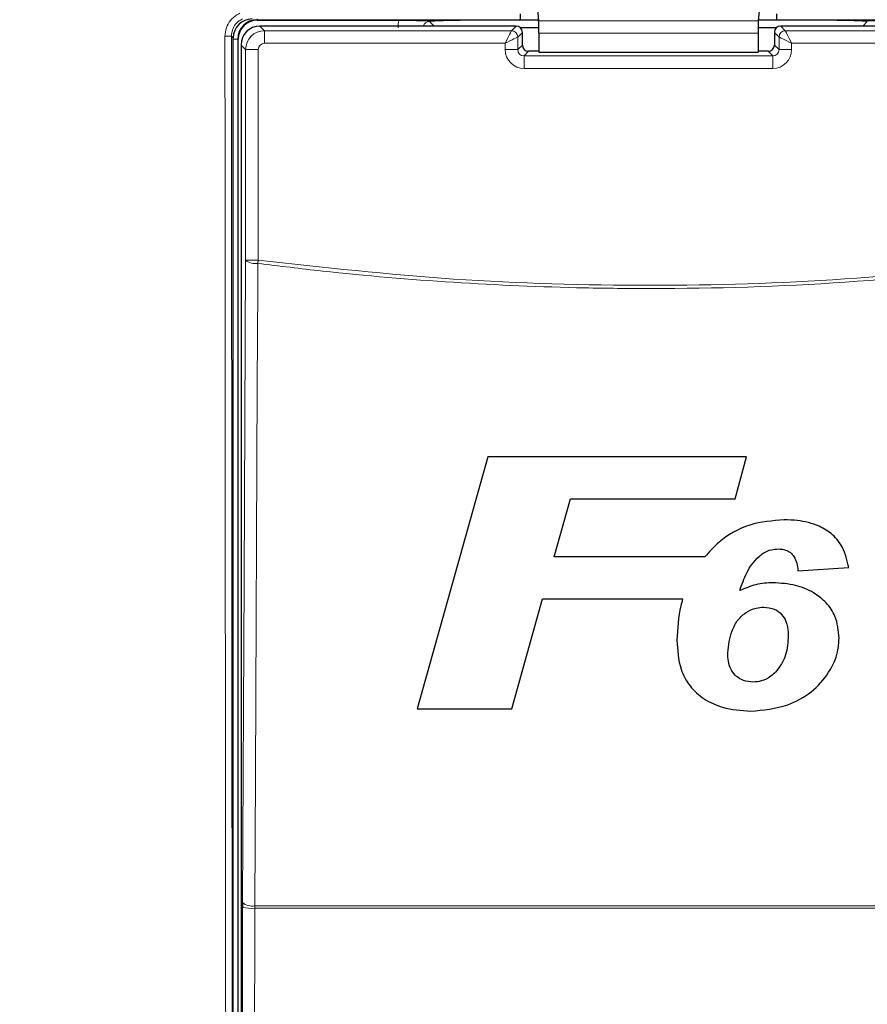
# Paper-space layout 'Blatt3' of a CAD drawing. Header units: millimetres. Extents: x 5 to 418, y 2 to 292.
# Tile 11 of 39: x 117 to 151, y 146 to 185. Entities that reach past the tile are written whole.
import ezdxf

# ---------------------------------------------------------------- set-up
doc = ezdxf.new("R2010")
doc.units = ezdxf.units.MM
doc.layers.add('SLD-0', color=7, linetype='Continuous')
doc.styles.add('SLDTEXTSTYLE0', font='TXT', dxfattribs={"width": 0.605})
doc.dimstyles.new('SLDDIMSTYLE0', dxfattribs={"dimtxt": 3.5, "dimasz": 3.302, "dimexe": 0, "dimexo": 0.0625, "dimgap": 0.875, "dimtad": 1, "dimlfac": 2, "dimrnd": 1e-09, "dimzin": 12, "dimdsep": 46, "dimtxsty": 'SLDTEXTSTYLE0', "dimsah": 1, "dimcen": 0.09, "dimadec": 0, "dimazin": 3, "dimtfac": 1, "dimtofl": 0, "dimtmove": 0, "dimatfit": 3, "dimfxl": 1, "dimfrac": 2, "dimtolj": 1, "dimtzin": 12, "dimarcsym": 0})

# ---------------------------------------------------------------- blocks, each defined once
blk = doc.blocks.new('_D_8')
at = {"layer": 'SLD-0'}
for p, q in [((139.387, 239.197), (94.753, 239.197)), ((95.753, 101.697), (95.753, 239.197)), ((139.392, 101.697), (94.753, 101.697))]:
    blk.add_line(p, q, dxfattribs=at)
for points in [[(95.753, 239.197), (95.245, 235.895), (96.261, 235.895)], [(95.753, 101.697), (96.261, 104.999), (95.245, 104.999)]]:
    blk.add_solid(points, dxfattribs=at)
at = {"layer": 'SLD-0', "insert": (91.241, 166.436), "char_height": 3.5, "attachment_point": 1, "rotation": 90, "style": 'SLDTEXTSTYLE0'}
blk.add_mtext('275', dxfattribs=at)

psp = doc.layouts.new('Blatt3')

# ---------------------------------------------------------------- linework, layer by layer
at = {"color": 7, "linetype": 'Continuous', "lineweight": 25}
for p, q in [((137.94, 185.3623), (138.0134, 184.5996)), ((146.8132, 185.3623), (146.7397, 184.5996)), ((126.8266, 184.6218), (132.464, 184.6218)), ((137.2762, 184.6218), (134.893, 184.6218)), ((137.2762, 184.6218), (137.2543, 184.6437)), ((137.2762, 184.8746), (137.2762, 184.6218)), ((138.0113, 184.6218), (137.2762, 184.6218)), ((147.4769, 184.6218), (146.7419, 184.6218)), ((147.4769, 184.6218), (147.4769, 184.8746)), ((147.4988, 184.6437), (147.4769, 184.6218)), ((149.8601, 184.6218), (147.4769, 184.6218)), ((137.1177, 184.388), (126.9353, 184.388)), ((138.0198, 184.3205), (137.2885, 184.3205)), ((147.4647, 184.3205), (146.7334, 184.3205)), ((157.8178, 184.388), (147.6354, 184.388)), ((125.8766, 127.4236), (125.8766, 183.922)), ((126.0766, 127.4218), (126.0766, 183.8718)), ((137.3677, 183.6379), (137.3677, 184.138)), ((138.0206, 184.1077), (138.0206, 183.3532)), ((146.7326, 184.1077), (146.7326, 183.3532)), ((147.3855, 184.138), (147.3855, 183.6379)), ((126.1855, 183.6381), (126.1855, 127.6556)), ((138.0206, 183.388), (137.6177, 183.388)), ((138.0206, 183.3532), (146.7326, 183.3532)), ((147.1355, 183.388), (146.7326, 183.388)), ((135.9987, 167.2752), (133.1923, 157.2752)), ((146.2692, 167.2752), (135.9987, 167.2752)), ((145.8285, 165.6085), (146.2692, 167.2752)), ((138.633, 163.3008), (139.282, 165.6085)), ((139.282, 165.6085), (145.8285, 165.6085)), ((144.6142, 163.3008), (138.633, 163.3008)), ((148.3202, 162.756), (150.3395, 162.8777)), ((136.9443, 157.2752), (138.1662, 161.6342)), ((138.1662, 161.6342), (143.7378, 161.6342)), ((133.1923, 157.2752), (136.9443, 157.2752)), ((126.2492, 149.5746), (126.2487, 149.378))]:
    psp.add_line(p, q, dxfattribs=at)
at = {"color": 7, "linetype": 'Continuous', "lineweight": 18}
for p, q in [((126.8266, 184.6437), (126.8266, 184.6718)), ((137.2543, 184.6437), (126.8266, 184.6437)), ((126.8266, 184.6437), (126.8266, 184.6218)), ((157.9266, 184.6437), (147.4988, 184.6437)), ((126.9353, 184.388), (127.1186, 184.2047)), ((133.6759, 184.5722), (133.8601, 184.388)), ((136.9345, 184.2047), (137.1177, 184.388)), ((146.7397, 184.5996), (138.0134, 184.5996)), ((147.6354, 184.388), (147.8187, 184.2047)), ((150.893, 184.388), (151.0773, 184.5722)), ((125.8766, 183.922), (125.8064, 183.9922)), ((126.0547, 183.8718), (125.8766, 183.8718)), ((126.0547, 183.8718), (126.0547, 127.4218)), ((126.0547, 183.8718), (126.0766, 183.8718)), ((127.1186, 183.7048), (127.1186, 184.2047)), ((127.1186, 184.2047), (136.9345, 184.2047)), ((137.3677, 184.138), (137.1844, 183.9547)), ((137.1844, 183.9547), (137.1844, 183.4546)), ((146.7326, 184.1077), (138.0206, 184.1077)), ((147.5687, 183.9547), (147.3855, 184.138)), ((147.5687, 183.4546), (147.5687, 183.9547)), ((147.8187, 184.2047), (157.6345, 184.2047)), ((126.3687, 183.4548), (126.1855, 183.6381)), ((126.8687, 183.4548), (126.3687, 183.4548)), ((126.3687, 175.0923), (126.3687, 183.4548)), ((126.8687, 183.4548), (126.8687, 175.0923)), ((136.6845, 183.7048), (127.1186, 183.7048)), ((136.6845, 183.4546), (136.6845, 183.7048)), ((136.6845, 183.4546), (137.1844, 183.4546)), ((137.1844, 183.4546), (137.3677, 183.6379)), ((147.3855, 183.6379), (147.5687, 183.4546)), ((148.0687, 183.4546), (147.5687, 183.4546)), ((148.0687, 183.7048), (148.0687, 183.4546)), ((157.6345, 183.7048), (148.0687, 183.7048)), ((137.6177, 183.388), (137.4344, 183.2047)), ((137.4344, 182.7048), (137.4344, 183.2047)), ((137.4344, 183.2047), (147.3188, 183.2047)), ((147.3188, 183.2047), (147.1355, 183.388)), ((147.3188, 182.7048), (147.3188, 183.2047)), ((147.3188, 182.7048), (137.4344, 182.7048)), ((126.3687, 175.0923), (126.8687, 175.0923)), ((126.731, 149.3469), (126.7321, 149.4452)), ((126.7321, 149.4452), (158.021, 149.4452)), ((126.225, 127.6952), (126.2487, 149.378)), ((158.0222, 149.3469), (126.731, 149.3469))]:
    psp.add_line(p, q, dxfattribs=at)
at = {"color": 7, "linetype": 'Continuous', "lineweight": 18, "flags": 128}
for points in [[(136.6845, 183.7048), (136.7327, 183.8012), (136.7792, 183.8941), (136.822, 183.9798), (136.8597, 184.0552), (136.8908, 184.1174), (136.9142, 184.1642), (136.9289, 184.1936), (136.9345, 184.2047)], [(136.6845, 183.7048), (136.781, 183.753), (136.8738, 183.7994), (136.9596, 183.8423), (137.035, 183.88), (137.0972, 183.9111), (137.1439, 183.9345), (137.1733, 183.9492), (137.1844, 183.9547)], [(147.5687, 183.9547), (147.5798, 183.9492), (147.6093, 183.9345), (147.656, 183.9111), (147.7182, 183.88), (147.7936, 183.8423), (147.8793, 183.7994), (147.9722, 183.753), (148.0687, 183.7048)], [(147.8187, 184.2047), (147.8242, 184.1936), (147.839, 184.1642), (147.8623, 184.1174), (147.8934, 184.0552), (147.9311, 183.9798), (147.974, 183.8941), (148.0204, 183.8012), (148.0687, 183.7048)], [(126.2492, 149.5746), (126.3091, 162.3663), (126.3687, 175.0923)], [(126.852, 174.9629), (126.8475, 173.997), (126.8293, 170.1337), (126.7567, 154.6803), (126.7321, 149.4452)], [(126.852, 174.9629), (126.854, 174.9787), (126.8561, 174.9947), (126.8582, 175.0108), (126.8603, 175.027), (126.8624, 175.0433), (126.8645, 175.0596), (126.8666, 175.0759), (126.8687, 175.0923)], [(126.731, 149.3469), (126.7299, 148.3489), (126.7255, 144.3566), (126.7073, 127.6641)]]:
    psp.add_lwpolyline(points, dxfattribs=at)
at = {"color": 7, "linetype": 'Continuous', "lineweight": 25}
for centre, radius, start, end in [((126.8266, 183.8718), 0.7719, 90, 180), ((126.8266, 183.8718), 0.75, 90, 180), ((137.1176, 184.1379), 0.2501, 0.01971, 89.97912), ((147.6355, 184.1379), 0.2501, 90.02088, 179.98029)]:
    psp.add_arc(centre, radius, start, end, dxfattribs=at)
at = {"color": 7, "linetype": 'Continuous', "lineweight": 18}
for centre, radius, start, end in [((125.6113, 186.3853), 2.4011, 268.48732, 274.66002), ((136.9344, 183.9546), 0.25, 0.01991, 89.98073), ((147.8188, 183.9546), 0.25, 90.01927, 179.98009), ((126.7482, 175.5423), 0.5887, 229.8624, 280.15599), ((126.6285, 150.0242), 0.5882, 229.84936, 280.146), ((126.6189, 151.3617), 2.0179, 259.42831, 273.18445)]:
    psp.add_arc(centre, radius, start, end, dxfattribs=at)
at = {"color": 7, "linetype": 'Continuous', "lineweight": 25}
for centre, major_axis, ratio, start_param, end_param in [((126.6267, 183.9217), (-0.5305, 0.5305), 0.9996955, 5.4979394, 7.0684312), ((126.9354, 183.638), (0.5303, 0.5303), 0.9998985, 0.7855505, 2.3560422), ((138.0119, 184.1077), (0, 0.5), 0.0174551, 4.712389, 6.103873), ((146.7413, 184.1077), (0, 0.5), 0.0174551, 0.1793123, 1.5707963), ((137.6179, 183.6382), (0.177, 0.177), 0.9984793, 2.3563468, 3.9268385), ((147.1353, 183.6382), (0.177, -0.177), 0.9984793, 5.4979394, 7.0684312)]:
    psp.add_ellipse(centre, major_axis=major_axis, ratio=ratio, start_param=start_param, end_param=end_param, dxfattribs=at)
at = {"color": 7, "linetype": 'Continuous', "lineweight": 18}
for centre, major_axis, ratio, start_param, end_param in [((133.6793, 184.3191), (0.8863, -0.8863), 0.9972647, 3.684069, 3.9256213), ((133.6793, 184.3191), (0.1811, -0.1811), 0.9759379, 2.357564, 3.6635835), ((127.1187, 183.4547), (0.5303, 0.5303), 0.9998985, 0.7855505, 2.3560422), ((127.1187, 183.4547), (-0.1768, 0.1768), 0.9996955, 5.4979394, 7.0684312), ((137.4346, 183.4549), (-0.5305, -0.5305), 0.9996955, 5.4979394, 7.0684312), ((137.4346, 183.4549), (0.177, 0.177), 0.9984793, 2.3563468, 3.9268385), ((147.3185, 183.4549), (0.5305, -0.5305), 0.9996955, 5.4979394, 7.0684312), ((147.3185, 183.4549), (0.177, -0.177), 0.9984793, 5.4979394, 7.0684312)]:
    psp.add_ellipse(centre, major_axis=major_axis, ratio=ratio, start_param=start_param, end_param=end_param, dxfattribs=at)
for points, knots in [([(125.5479, 183.9851), (125.5589, 184.0978), (125.581, 184.3233), (125.7539, 184.6221), (125.9556, 184.8066), (126.0951, 184.8768), (126.1343, 184.8966)], [0, 0, 0, 0, 0.29491385, 0.58984377, 0.8848034, 1, 1, 1, 1]), ([(126.2457, 184.6759), (126.2163, 184.6611), (126.1118, 184.6084), (125.9606, 184.47), (125.8311, 184.2458), (125.8146, 184.0767), (125.8064, 183.9922)], [0, 0, 0, 0, 0.11514445, 0.4100517, 0.70502214, 1, 1, 1, 1]), ([(125.5941, 127.287), (125.5939, 127.4533), (125.593, 128.2849), (125.5891, 131.7778), (125.5743, 145.7526), (125.5589, 163.8205), (125.5505, 179.2338), (125.5479, 183.9851)], [0, 0, 0, 0, 0.0088086, 0.0440433, 0.1849823, 0.7487663, 1, 1, 1, 1]), ([(125.8064, 183.9922), (125.8118, 174.5395), (125.8227, 155.6311), (125.8426, 136.7469), (125.8526, 127.3032)], [0, 0, 0, 0, 0.4999168, 1, 1, 1, 1]), ([(157.9011, 174.9629), (155.3357, 174.6801), (150.2048, 174.1146), (144.1698, 173.9399), (138.9776, 173.9899), (134.6257, 174.1783), (130.2928, 174.5426), (127.7077, 174.8584), (126.852, 174.9629)], [0, 0, 0, 0, 0.2486467, 0.497289, 0.5811431, 0.7490357, 0.9169291, 1, 1, 1, 1]), ([(126.8687, 175.0923), (129.4538, 174.807), (134.6348, 174.2352), (142.4217, 174.022), (150.1908, 174.2422), (155.3165, 174.8085), (157.8845, 175.0923)], [0, 0, 0, 0, 0.2508222, 0.50268195, 0.75083428, 1, 1, 1, 1])]:
    psp.add_open_spline(points, degree=3, knots=knots, dxfattribs=at)
at = {"color": 7, "linetype": 'Continuous', "lineweight": 25}
for points, knots in [([(132.464, 184.6218), (132.5892, 184.6216), (132.8393, 184.6212), (133.1528, 184.618), (133.3754, 184.6143), (133.5094, 184.6114), (133.5929, 184.6098), (133.6393, 184.6093), (133.6702, 184.6092), (133.7034, 184.6092), (133.774, 184.6099), (133.9584, 184.614), (134.253, 184.6191), (134.6489, 184.6216), (134.834, 184.6218), (134.893, 184.6218)], [0, 0, 0, 0, 0.1279843, 0.2556056, 0.3628068, 0.4421845, 0.4757374, 0.4878771, 0.4979052, 0.5079893, 0.5213854, 0.5795544, 0.8100628, 0.939394, 1, 1, 1, 1]), ([(134.893, 184.6218), (134.7688, 184.6212), (134.5206, 184.6198), (134.1567, 184.6088), (133.8933, 184.5933), (133.7495, 184.5797), (133.689, 184.5736), (133.6766, 184.5722), (133.6759, 184.5722)], [0, 0, 0, 0, 0.2277969, 0.4550939, 0.7542489, 0.9491936, 0.9972558, 1, 1, 1, 1]), ([(149.8601, 184.6218), (149.9859, 184.6216), (150.237, 184.6212), (150.5538, 184.618), (150.7615, 184.6145), (150.9031, 184.6116), (150.9813, 184.6099), (151.0497, 184.6092), (151.0799, 184.6091), (151.1128, 184.6093), (151.1818, 184.6101), (151.3675, 184.6142), (151.6686, 184.6194), (152.0621, 184.6217), (152.2381, 184.6218), (152.2892, 184.6218)], [0, 0, 0, 0, 0.1285767, 0.25677384, 0.36620223, 0.42338623, 0.48073186, 0.49269964, 0.50209322, 0.51149703, 0.52653864, 0.58513386, 0.819275, 0.94754342, 1, 1, 1, 1]), ([(151.0773, 184.5722), (151.0766, 184.5722), (151.0642, 184.5736), (151.0036, 184.5797), (150.8598, 184.5933), (150.5965, 184.6088), (150.2326, 184.6198), (149.9844, 184.6212), (149.8601, 184.6218)], [0, 0, 0, 0, 0.0027442, 0.0508064, 0.2457511, 0.5449061, 0.7722031, 1, 1, 1, 1]), ([(147.7779, 164.7752), (147.3109, 164.7389), (146.3724, 164.6661), (145.2842, 164.0487), (144.7957, 163.5033), (144.6142, 163.3008)], [0, 0, 0, 0, 0.3837763, 0.77115614, 1, 1, 1, 1]), ([(150.3395, 162.8777), (150.2766, 163.1535), (150.1668, 163.6348), (149.7224, 164.2052), (149.1001, 164.5923), (148.4205, 164.7553), (147.9496, 164.7699), (147.7779, 164.7752)], [0, 0, 0, 0, 0.24289705, 0.42374714, 0.60456586, 0.85585103, 1, 1, 1, 1]), ([(146.7743, 163.3269), (146.8286, 163.3703), (146.9741, 163.4866), (147.2378, 163.6019), (147.4483, 163.6154), (147.5405, 163.6213)], [0, 0, 0, 0, 0.251222, 0.6721775, 1, 1, 1, 1]), ([(147.5405, 163.6213), (147.6385, 163.6147), (147.8095, 163.6032), (148.0259, 163.4862), (148.1899, 163.3059), (148.2819, 163.0493), (148.3073, 162.855), (148.3202, 162.756)], [0, 0, 0, 0, 0.2181797, 0.3806474, 0.5437192, 0.7674641, 1, 1, 1, 1]), ([(146.0065, 161.9657), (146.0907, 162.2065), (146.2188, 162.5727), (146.4872, 163.0306), (146.6777, 163.2272), (146.7743, 163.3269)], [0, 0, 0, 0, 0.4861549, 0.7393107, 1, 1, 1, 1]), ([(147.3317, 162.2752), (147.2169, 162.2712), (146.9873, 162.2633), (146.5332, 162.1878), (146.2169, 162.0544), (146.0065, 161.9657)], [0, 0, 0, 0, 0.2505672, 0.501646, 1, 1, 1, 1]), ([(149.9549, 160.0817), (149.9279, 160.3779), (149.8816, 160.8875), (149.4663, 161.5022), (148.922, 161.9239), (148.1958, 162.2258), (147.6345, 162.2579), (147.3317, 162.2752)], [0, 0, 0, 0, 0.233541, 0.4017194, 0.5694329, 0.767661, 1, 1, 1, 1]), ([(143.7378, 161.6342), (143.7124, 161.543), (143.5643, 161.0122), (143.536, 160.4605), (143.5125, 160.0035)], [0, 0, 0, 0, 0.1717279, 1, 1, 1, 1]), ([(145.5318, 159.4882), (145.5662, 159.7896), (145.6195, 160.256), (145.9116, 160.8056), (146.251, 161.1127), (146.614, 161.2828), (146.863, 161.3045), (146.9681, 161.3136)], [0, 0, 0, 0, 0.3558057, 0.5507003, 0.715631, 0.8799479, 1, 1, 1, 1]), ([(146.9681, 161.3136), (147.1107, 161.2975), (147.3752, 161.2675), (147.6832, 161.0373), (147.8807, 160.7129), (147.9311, 160.4105), (147.9347, 160.219), (147.9356, 160.1733)], [0, 0, 0, 0, 0.2466379, 0.4576377, 0.653162, 0.9172671, 1, 1, 1, 1]), ([(143.5125, 160.0035), (143.5322, 159.6094), (143.5644, 158.9635), (143.995, 158.1543), (144.5793, 157.6325), (145.4122, 157.2528), (146.0622, 157.2063), (146.4422, 157.179)], [0, 0, 0, 0, 0.2577793, 0.4225159, 0.5870402, 0.7585543, 1, 1, 1, 1]), ([(146.4422, 157.179), (146.9433, 157.2242), (147.8025, 157.3017), (148.881, 157.8978), (149.5535, 158.6533), (149.9116, 159.4215), (149.9429, 159.8996), (149.9549, 160.0817)], [0, 0, 0, 0, 0.2923014, 0.5011449, 0.7100043, 0.8895701, 1, 1, 1, 1]), ([(147.9356, 160.1733), (147.9188, 159.9169), (147.8935, 159.5312), (147.6846, 159.0454), (147.5157, 158.8374), (147.4293, 158.731)], [0, 0, 0, 0, 0.4920832, 0.7400983, 1, 1, 1, 1]), ([(146.5309, 158.3329), (146.4015, 158.3448), (146.1645, 158.3665), (145.8663, 158.5462), (145.6456, 158.8097), (145.5453, 159.1434), (145.536, 159.3793), (145.5318, 159.4882)], [0, 0, 0, 0, 0.2189954, 0.4008859, 0.5829915, 0.8075337, 1, 1, 1, 1]), ([(147.4293, 158.731), (147.3693, 158.673), (147.2091, 158.5185), (146.8979, 158.3598), (146.6435, 158.3411), (146.5309, 158.3329)], [0, 0, 0, 0, 0.2505415, 0.6680457, 1, 1, 1, 1])]:
    psp.add_open_spline(points, degree=3, knots=knots, dxfattribs=at)

# ---------------------------------------------------------------- dimensions: what is measured, and where the dimension line sits
at = {"layer": 'SLD-0'}
dim = psp.add_linear_dim(base=(95.7528, 239.1968), p1=(139.3916, 101.6968), p2=(139.3873, 239.1968), angle=90, dimstyle='SLDDIMSTYLE0', dxfattribs=at)
dim.commit()
dim.dimension.update_dxf_attribs({"geometry": '_D_8', "text_midpoint": (95.7528, 170.4468), "dimtype": 160})

doc.saveas('drawing.dxf')
